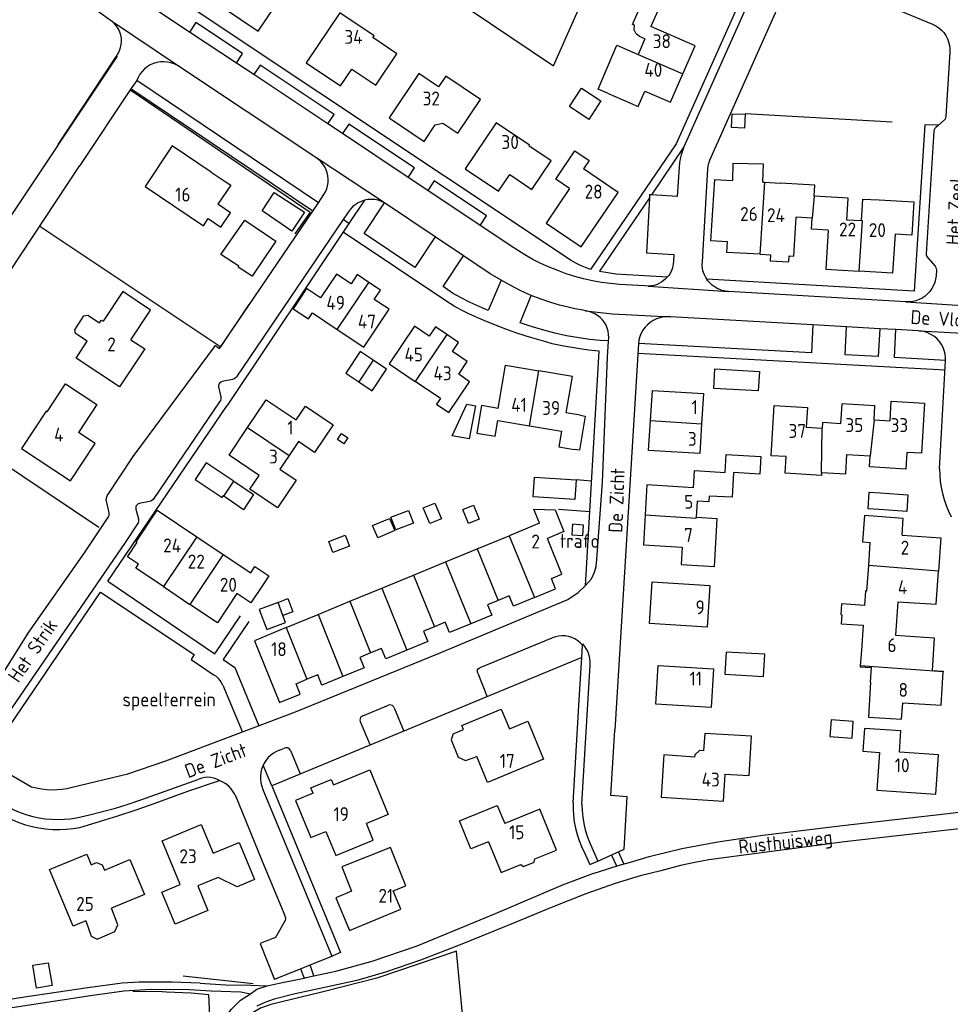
# Model space of a CAD drawing. Header units: metres. Extents: x 226218 to 240385, y 439369 to 449677.
# Tile 29 of 256: x 228004 to 228172, y 440047 to 440224. Entities that reach past the tile are written whole.
import ezdxf

# ---------------------------------------------------------------- set-up
doc = ezdxf.new("R2010")
doc.units = ezdxf.units.M
doc.header["$MEASUREMENT"] = 0
for name, color, linetype in [('BIJGEBOUW', 4, 'Continuous'), ('DAKRAND', 4, 'Continuous'), ('DAKRAND-BYG', 4, 'Continuous'), ('FUNKTIEAAND', 253, 'Continuous'), ('HEG', 253, 'Continuous'), ('HEK', 253, 'Continuous'), ('HOOFDGEBOUW', 4, 'Continuous'), ('HUISNUMMER', 253, 'Continuous'), ('KANTVERH', 253, 'Continuous'), ('KNTGESLVERH', 253, 'Continuous'), ('RASTER', 253, 'Continuous'), ('STRAATNAAM', 253, 'Continuous'), ('TUSSENMUUR', 253, 'Continuous')]:
    doc.layers.add(name, color=color, linetype=linetype)
doc.styles.get("Standard").update_dxf_attribs({"font": 'iso.shx'})

msp = doc.modelspace()

# ---------------------------------------------------------------- linework, layer by layer
at = {"layer": 'BIJGEBOUW'}
for points in [[(228067.97, 440163.22), (228065.66, 440164.76), (228063.05, 440160.87), (228065.37, 440159.32)], [(228065.37, 440159.32), (228067.79, 440157.7), (228070.39, 440161.59), (228067.97, 440163.22)], [(228129.24, 440158.13), (228129.44, 440161.63), (228137.43, 440161.15), (228137.22, 440157.66), (228129.24, 440158.13)], [(228042.81, 440141.49), (228037.96, 440144.74), (228035.96, 440141.74), (228040.81, 440138.5), (228041, 440138.79)], [(228096.75, 440138.65), (228096.99, 440142.18), (228104.47, 440141.68), (228104.23, 440138.15), (228096.75, 440138.65)], [(228159, 440136.34), (228157, 440136.46), (228157.19, 440139.46), (228159.18, 440139.33)], [(228105.82, 440133.56), (228103.82, 440133.69), (228103.7, 440131.79), (228105.7, 440131.67), (228105.82, 440133.56)], [(228131.21, 440106.73), (228138.2, 440106.33), (228138.43, 440110.32), (228131.44, 440110.72), (228131.21, 440106.73)], [(228154.31, 440098.25), (228150.32, 440098.51), (228150.12, 440095.51), (228154.11, 440095.25), (228154.31, 440098.25)]]:
    msp.add_lwpolyline(points, dxfattribs=at)
at = {"layer": 'DAKRAND'}
for p, q in [((228038.86, 440197), (228041.16, 440195.46)), ((228157.1, 440126.3), (228157.39, 440130.42)), ((228156.77, 440121.69), (228157.1, 440126.3)), ((228155.78, 440111.01), (228155.59, 440108.24)), ((228157.42, 440105.29), (228157.59, 440107.93))]:
    msp.add_line(p, q, dxfattribs=at)
for points in [[(228110.14, 440211.24), (228108.43, 440211.95), (228111.78, 440219.85), (228115.63, 440218.17)], [(228138.06, 440195.21), (228138.15, 440198.44), (228132.67, 440198.59), (228132.59, 440195.53)], [(228038.31, 440188.66), (228040.58, 440187.14), (228042.31, 440189.71), (228040.04, 440191.24)], [(228155.79, 440188.24), (228156.02, 440192.18), (228158.96, 440192.01)], [(228105.18, 440153.29), (228106.1, 440153.13), (228105.06, 440146.99), (228104.14, 440147.15)], [(228097.89, 440133.89), (228096.88, 440136.43), (228100.73, 440136.3), (228102.28, 440132.4), (228099.3, 440131.13)], [(228129.56, 440129.29), (228129.87, 440134.67), (228126.09, 440134.89)], [(228025.79, 440126.54), (228023.76, 440127.83), (228025.5, 440130.46)], [(228045.95, 440124.96), (228046.71, 440126.13), (228049.23, 440124.41), (228048.18, 440122.88)], [(228152.26, 440117.44), (228152.17, 440115.78), (228156.09, 440115.58)], [(228155.59, 440108.24), (228155.58, 440108.07), (228157.59, 440107.93)], [(228082.38, 440096.04), (228082.01, 440094.93), (228083.27, 440091.8), (228084.58, 440091.19), (228086.34, 440091.8)], [(228063.48, 440087.91), (228067.39, 440089.52), (228070.69, 440081.51), (228066.77, 440079.9)], [(228057.18, 440085.33), (228056.78, 440086.28), (228060.42, 440087.83), (228060.85, 440086.84)], [(228039.17, 440074.54), (228043.84, 440076.5), (228046.63, 440069.84), (228043.48, 440068.52), (228040.12, 440070.19)], [(228071.57, 440067.79), (228073.82, 440068.68), (228071.07, 440075.57), (228062.31, 440072.07), (228064.06, 440067.7)], [(228016.27, 440062.38), (228017.26, 440059.62), (228018.3, 440059.09), (228021.53, 440060.45), (228022.03, 440061.69), (228020.92, 440064.66)]]:
    msp.add_lwpolyline(points, dxfattribs=at)
at = {"layer": 'DAKRAND-BYG'}
for p, q in [((228053.35, 440186.38), (228048.36, 440189.8)), ((228048.65, 440181.94), (228046.23, 440178.32)), ((228042.81, 440141.49), (228042.91, 440141.42)), ((228041.1, 440138.72), (228041, 440138.79))]:
    msp.add_line(p, q, dxfattribs=at)
for points in [[(228105.46, 440212.11), (228108.94, 440209.81), (228106.74, 440206.49), (228103.26, 440208.79), (228105.46, 440212.11)], [(228132.43, 440205.02), (228132.53, 440207.49), (228134.87, 440207.41), (228134.78, 440204.93), (228132.43, 440205.02)], [(228048.36, 440189.8), (228048.01, 440190.04), (228050.14, 440193.38), (228055.62, 440189.84), (228053.35, 440186.38)], [(228046.23, 440178.32), (228043.71, 440179.91), (228043.79, 440180.08), (228040.58, 440182.18), (228044.86, 440188.37), (228050.46, 440184.63), (228048.65, 440181.94)], [(228082.16, 440149.6), (228084.82, 440155.3), (228086.37, 440154.99), (228085.21, 440149.07), (228082.16, 440149.6)], [(228061.53, 440148.91), (228062.29, 440150.03), (228063.43, 440149.25), (228062.67, 440148.13), (228061.53, 440148.91)], [(228042.91, 440141.42), (228046.47, 440139.02), (228044.65, 440136.32), (228041.1, 440138.72)], [(228159.18, 440139.33), (228164.14, 440139), (228163.94, 440136.01), (228159, 440136.34)], [(228079.09, 440137.51), (228080.26, 440134.7), (228078.15, 440133.83), (228076.98, 440136.64), (228079.09, 440137.51)], [(228071.17, 440134.95), (228074.34, 440136.17), (228075.2, 440133.92), (228072.04, 440132.71), (228071.17, 440134.95)], [(228086.03, 440137.13), (228087.05, 440134.61), (228085.13, 440133.83), (228084.11, 440136.35), (228086.03, 440137.13)], [(228067.87, 440133.46), (228070.93, 440134.76), (228071.86, 440132.58), (228068.8, 440131.28), (228067.87, 440133.46)], [(228059.98, 440130.58), (228062.95, 440131.73), (228063.71, 440129.78), (228060.73, 440128.63), (228059.98, 440130.58)], [(228050.86, 440119.65), (228052.65, 440120.32), (228053.54, 440117.95), (228051.73, 440117.27)], [(228050.86, 440119.65), (228047.47, 440118.37), (228048.82, 440114.79), (228052.19, 440116.06), (228051.73, 440117.27)], [(228007.41, 440050.29), (228006.74, 440054.39), (228009.54, 440054.84), (228010.21, 440050.75), (228007.41, 440050.29)]]:
    msp.add_lwpolyline(points, dxfattribs=at)
at = {"layer": 'HEG'}
msp.add_line((228046.4, 440051.07), (228033.81, 440052.42), dxfattribs=at)
msp.add_lwpolyline([(228024.39, 440211.74), (228056.66, 440189.82), (228053.86, 440185.94)], dxfattribs=at)
at = {"layer": 'HEK'}
msp.add_line((228161.35, 440206.01), (228134.9, 440207.5), dxfattribs=at)
msp.add_lwpolyline([(228051.07, 440249.33), (228100.42, 440216.1), (228115.53, 440250.26), (228138.43, 440240.01), (228146.37, 440258.41)], dxfattribs=at)
at = {"layer": 'HOOFDGEBOUW'}
for p, q in [((228116.84, 440220.98), (228115.63, 440218.17)), ((228138.06, 440195.21), (228138.41, 440195.19)), ((228138.41, 440195.19), (228141.16, 440195.03)), ((228146.93, 440188.72), (228144.04, 440188.89)), ((228155.79, 440188.24), (228153.18, 440188.39)), ((228057.05, 440171.7), (228061.52, 440168.71)), ((228080.06, 440156.34), (228075.54, 440159.36)), ((228105.18, 440153.29), (228102.71, 440153.71)), ((228090.37, 440152.37), (228096.11, 440151.4)), ((228096.11, 440151.4), (228101.84, 440150.43)), ((228054.52, 440148.56), (228052.85, 440146.07)), ((228052.85, 440146.07), (228051.18, 440143.58)), ((228126.26, 440137.84), (228126.09, 440134.89)), ((228097.89, 440133.89), (228092.41, 440131.64)), ((228036.24, 440131.46), (228041.01, 440128.27)), ((228086.68, 440129.28), (228092.41, 440131.64)), ((228080.96, 440126.92), (228086.68, 440129.28)), ((228041.01, 440128.27), (228045.95, 440124.96)), ((228075.23, 440124.56), (228080.96, 440126.92)), ((228069.51, 440122.2), (228075.23, 440124.56)), ((228030.24, 440122.49), (228035.02, 440119.29)), ((228063.78, 440119.84), (228069.51, 440122.2)), ((228058.05, 440117.48), (228063.78, 440119.84)), ((228162.34, 440119.77), (228161.95, 440113.75)), ((228052.33, 440115.12), (228058.05, 440117.48)), ((228156.09, 440115.58), (228155.78, 440111.01)), ((228060.85, 440086.84), (228063.48, 440087.91)), ((228040.12, 440070.19), (228036.42, 440068.66))]:
    msp.add_line(p, q, dxfattribs=at)
for points in [[(228050.44, 440232.93), (228046.88, 440235.29), (228041.07, 440226.54), (228047.31, 440222.39), (228051.54, 440228.74)], [(228116.84, 440220.98), (228115.89, 440221.39), (228115.29, 440221.89), (228114.94, 440222.61), (228114.97, 440223.42), (228114.59, 440223.58), (228116.4, 440227.72), (228119.33, 440226.43), (228117.92, 440223.23)], [(228067.89, 440221.2), (228068.13, 440221.55), (228061.97, 440225.64), (228055.94, 440216.68), (228062.11, 440212.56), (228064.12, 440215.55)], [(228123.66, 440214.66), (228125.89, 440219.74), (228117.92, 440223.23)], [(228064.12, 440215.55), (228068.44, 440212.64), (228072.22, 440218.31), (228067.89, 440221.2)], [(228087.25, 440210.09), (228081.02, 440214.26), (228079.74, 440212.35), (228076.16, 440214.75), (228070.82, 440206.77), (228077.14, 440202.55), (228079.15, 440205.53), (228080.52, 440205.81), (228083.2, 440204.02), (228087.25, 440210.09)], [(228116.84, 440211.59), (228121.43, 440209.58), (228123.66, 440214.66)], [(228110.14, 440211.24), (228115.63, 440208.84), (228116.84, 440211.59)], [(228099.96, 440199.04), (228095.97, 440201.72), (228096.08, 440201.89), (228090.09, 440205.89), (228084.54, 440197.58), (228090.52, 440193.58), (228092.53, 440196.57), (228096.51, 440193.89), (228099.96, 440199.04)], [(228038.86, 440197), (228031.83, 440201.72), (228026.93, 440194.41), (228037.44, 440187.36), (228038.31, 440188.66)], [(228103.29, 440194.08), (228100.81, 440195.76), (228104.24, 440200.82), (228106.81, 440199.08), (228105.81, 440197.59)], [(228103.29, 440194.08), (228099.08, 440187.85), (228105.38, 440183.59), (228112.02, 440193.38), (228105.81, 440197.59)], [(228041.16, 440195.46), (228042.34, 440194.67), (228040.04, 440191.24)], [(228137.59, 440182.24), (228131.57, 440182.57), (228131.69, 440184.46), (228128.72, 440184.65), (228129.4, 440195.71), (228132.59, 440195.53)], [(228147.28, 440192.68), (228147.39, 440194.68), (228141.16, 440195.03)], [(228153.18, 440188.39), (228153.41, 440192.33), (228147.28, 440192.68)], [(228158.96, 440192.01), (228165.21, 440191.66), (228164.83, 440185.67), (228161.84, 440185.85)], [(228137.59, 440182.24), (228139.46, 440182.13), (228139.4, 440181.07), (228142.76, 440180.88), (228142.82, 440181.95), (228143.62, 440181.91), (228144.04, 440188.89)], [(228149.79, 440186.55), (228146.81, 440186.73), (228146.93, 440188.72)], [(228149.79, 440186.55), (228149.38, 440179.56), (228155.39, 440179.22)], [(228161.84, 440185.85), (228161.41, 440178.87), (228155.39, 440179.22)], [(228067.2, 440177.19), (228065.12, 440178.58), (228064.02, 440176.91), (228061.35, 440178.69), (228058.5, 440174.42)], [(228061.52, 440168.71), (228066.28, 440165.54), (228070.83, 440172.36), (228068.17, 440174.13), (228069.28, 440175.8), (228067.2, 440177.19)], [(228024.39, 440166.88), (228027.93, 440172.22), (228022.93, 440175.53), (228019.4, 440170.2)], [(228058.5, 440174.42), (228056, 440176.08), (228053.59, 440172.46), (228056.34, 440170.63), (228057.05, 440171.7)], [(228024.39, 440166.88), (228026.9, 440165.22), (228022.36, 440158.39), (228014.53, 440163.59), (228016.5, 440166.6), (228014.41, 440167.97), (228014.28, 440168.66), (228015.95, 440171.17), (228016.65, 440171.3), (228018.73, 440169.92), (228019.06, 440170.42), (228019.4, 440170.2)], [(228081.24, 440167.8), (228079.16, 440169.2), (228078.05, 440167.54), (228075.39, 440169.32), (228070.83, 440162.52), (228075.54, 440159.36)], [(228083.35, 440160.67), (228084.87, 440162.96), (228082.21, 440164.75), (228083.31, 440166.4), (228081.24, 440167.8)], [(228090.44, 440154.54), (228091.75, 440162.31), (228097.77, 440161.28)], [(228080.06, 440156.34), (228079.34, 440155.28), (228081.58, 440153.77), (228085.31, 440159.33), (228083.35, 440160.67)], [(228102.71, 440153.71), (228103.82, 440160.25), (228097.77, 440161.28)], [(228009.33, 440153.93), (228012.65, 440158.95), (228018.27, 440155.23), (228014.95, 440150.21)], [(228117.86, 440152.35), (228118.19, 440157.76), (228127.37, 440157.22), (228127.05, 440151.75)], [(228045.38, 440151.09), (228048.71, 440156.07), (228054.11, 440152.45)], [(228158.07, 440152.48), (228158.22, 440154.97), (228152.24, 440155.33), (228152.03, 440151.78), (228148.78, 440151.97), (228148.72, 440150.96)], [(228158.07, 440152.48), (228160.94, 440152.31), (228161.16, 440155.81), (228167.13, 440155.47), (228166.6, 440146.46), (228163.96, 440146.61), (228163.78, 440143.62), (228157.24, 440144.01), (228157.36, 440145.99)], [(228009.33, 440153.93), (228009.15, 440154.05), (228004.72, 440147.34), (228013.51, 440141.52), (228017.95, 440148.22), (228014.95, 440150.21)], [(228054.11, 440152.45), (228055.79, 440154.93), (228060.77, 440151.59), (228057.43, 440146.61), (228054.52, 440148.56)], [(228090.44, 440154.54), (228087.48, 440155.04), (228086.64, 440150.1), (228089.9, 440149.55), (228090.37, 440152.37)], [(228148.62, 440142.99), (228148.59, 440142.49), (228142.05, 440142.88), (228142.23, 440145.87), (228139.58, 440146.03), (228140.12, 440155.04), (228146.09, 440154.68), (228145.88, 440151.13), (228148.72, 440150.96)], [(228127.05, 440151.75), (228126.73, 440146.41), (228117.52, 440146.96), (228117.86, 440152.35)], [(228047.45, 440142.47), (228042.04, 440146.1), (228045.38, 440151.09)], [(228101.84, 440150.43), (228101.37, 440147.62), (228104.14, 440147.15)], [(228125.59, 440140.27), (228125.77, 440143.36), (228131.28, 440143.03), (228131.47, 440146.27), (228137.67, 440145.9), (228137.49, 440142.71), (228132.78, 440142.98), (228132.53, 440138.54), (228128.41, 440138.77), (228128.36, 440137.72), (228126.26, 440137.84)], [(228148.62, 440142.99), (228152.98, 440142.74), (228153.18, 440146.23), (228157.36, 440145.99)], [(228051.18, 440143.58), (228054.09, 440141.63), (228050.76, 440136.65), (228045.79, 440139.98), (228047.45, 440142.47)], [(228125.59, 440140.27), (228117.2, 440140.77), (228116.88, 440135.37)], [(228025.5, 440130.46), (228025.35, 440130.56), (228029.13, 440136.21), (228036.24, 440131.46)], [(228116.88, 440135.37), (228116.57, 440129.97), (228123.56, 440129.56)], [(228163.1, 440131.75), (228163.31, 440134.76), (228156.32, 440135.25), (228156, 440130.51), (228157.39, 440130.42)], [(228096.99, 440120.53), (228100.77, 440122.09), (228100.02, 440123.92), (228101.92, 440124.72), (228099.3, 440131.13)], [(228163.1, 440131.75), (228170.07, 440131.28), (228169.66, 440125.29)], [(228123.56, 440129.56), (228123.38, 440126.48), (228129.37, 440126.11), (228129.56, 440129.29)], [(228030.24, 440122.49), (228025.29, 440125.79), (228025.79, 440126.54)], [(228162.34, 440119.77), (228169.24, 440119.32), (228169.66, 440125.29)], [(228117.7, 440115.83), (228118.15, 440123.33), (228128.5, 440122.71), (228128.05, 440115.22), (228117.7, 440115.83)], [(228048.18, 440122.88), (228045.96, 440119.56), (228043.46, 440121.23)], [(228156.77, 440121.69), (228156.52, 440121.7), (228156.35, 440119.09), (228152.23, 440119.36), (228152.11, 440117.45), (228152.26, 440117.44)], [(228043.46, 440121.23), (228039.96, 440116), (228035.02, 440119.29)], [(228090.48, 440120.01), (228088.53, 440119.21), (228089.3, 440117.36), (228085.54, 440115.81)], [(228096.99, 440120.53), (228093.19, 440118.97), (228092.42, 440120.82), (228090.48, 440120.01)], [(228052.33, 440115.12), (228046.6, 440112.76), (228051.15, 440101.64), (228054.85, 440103.17), (228054.09, 440105.02), (228056.04, 440105.82)], [(228079, 440115.28), (228077.05, 440114.48), (228077.81, 440112.63), (228074.02, 440111.07)], [(228085.54, 440115.81), (228081.71, 440114.24), (228080.95, 440116.09), (228079, 440115.28)], [(228161.95, 440113.75), (228168.9, 440113.3), (228168.52, 440107.42), (228170.52, 440107.29), (228170.51, 440107.14)], [(228074.02, 440111.07), (228070.23, 440109.5), (228069.47, 440111.35), (228067.52, 440110.55)], [(228067.52, 440110.55), (228065.57, 440109.75), (228066.33, 440107.9), (228062.54, 440106.34)], [(228118.82, 440101.34), (228119.24, 440108.32), (228129.16, 440107.72), (228128.74, 440100.74), (228118.82, 440101.34)], [(228062.54, 440106.34), (228058.75, 440104.77), (228057.99, 440106.62), (228056.04, 440105.82)], [(228163.22, 440101.61), (228170.13, 440101.16), (228170.51, 440107.14)], [(228157.42, 440105.29), (228157.09, 440099.01), (228163.02, 440098.63), (228163.22, 440101.61)], [(228082.38, 440096.04), (228084.2, 440096.79), (228083.91, 440097.52), (228091.02, 440100.45), (228092.48, 440096.9), (228095.8, 440098.27), (228098.61, 440091.43), (228088.52, 440087.28), (228086.61, 440091.91), (228086.34, 440091.8)], [(228169.64, 440092.26), (228162.65, 440092.74), (228162.91, 440096.53), (228156.33, 440096.97), (228156.05, 440092.89), (228159.04, 440092.68), (228158.58, 440085.91), (228169.15, 440085.19), (228169.64, 440092.26)], [(228119.78, 440084.6), (228131, 440083.88), (228131.31, 440088.79), (228135.61, 440088.51), (228136.04, 440095.59), (228127.64, 440096.1), (228127.41, 440092.95), (228126.67, 440093), (228125.81, 440092.25), (228125.78, 440091.8), (228120.24, 440092.21), (228119.78, 440084.6)], [(228057.18, 440085.33), (228054.03, 440084.04), (228056.76, 440077.38), (228059.46, 440078.48), (228061.24, 440074.14), (228067.99, 440076.91), (228066.77, 440079.9)], [(228088.74, 440076.61), (228085.55, 440075.31), (228083.49, 440080.35), (228090.3, 440083.14), (228091.64, 440079.86)], [(228088.74, 440076.61), (228091.01, 440071.06), (228094.52, 440072.49), (228095.02, 440072.17), (228096.91, 440072.94), (228097.05, 440073.52), (228100.96, 440075.12), (228097.96, 440082.44), (228091.64, 440079.86)], [(228033.28, 440068.9), (228029.99, 440076.8), (228037.02, 440079.72), (228039.17, 440074.54)], [(228016.27, 440062.38), (228014.02, 440061.45), (228009.78, 440071.62), (228016.45, 440074.37), (228017.23, 440072.47), (228018.18, 440072.87), (228019.22, 440072.44), (228019.62, 440071.48), (228024.21, 440073.39), (228026.82, 440067.11), (228020.92, 440064.66)], [(228036.42, 440068.66), (228038.26, 440064.23), (228032.33, 440061.77), (228029.95, 440067.52), (228033.28, 440068.9)], [(228064.06, 440067.7), (228061.24, 440066.54), (228063.69, 440060.63), (228072.94, 440064.46), (228071.57, 440067.79)]]:
    msp.add_lwpolyline(points, dxfattribs=at)
at = {"layer": 'KANTVERH'}
for p, q in [((228149.42, 440231.56), (228168.59, 440223.63)), ((228021.11, 440224.05), (228014.42, 440228.86)), ((228128.53, 440199.14), (228141.55, 440228.43)), ((228103.59, 440181.1), (228035.43, 440226.48)), ((228032.75, 440216.21), (228021.11, 440224.05)), ((228021.91, 440217.88), (228000, 440185.01)), ((228011.33, 440201.97), (228021.82, 440217.89)), ((228171.67, 440218.53), (228170.99, 440207.06)), ((228057.65, 440199.65), (228032.75, 440216.21)), ((228057.1, 440190), (228024.41, 440211.97)), ((228058.12, 440191.52), (228025.44, 440213.47)), ((228168.81, 440204.36), (228167.45, 440182.34)), ((228123.87, 440201.55), (228118.04, 440192.92)), ((228070.03, 440191.49), (228057.65, 440199.65)), ((228000, 440175.23), (228015.23, 440198.21)), ((228127.18, 440180.9), (228128.17, 440197.59)), ((228117.7, 440192.42), (228108.67, 440179.19)), ((228081.2, 440173.74), (228062.6, 440186.24)), ((228167.73, 440181.61), (228169.03, 440180.11)), ((228111.64, 440178.74), (228120.92, 440178.16)), ((228169.28, 440179.38), (228169.22, 440178.36)), ((228090.97, 440177.57), (228088.67, 440172.13)), ((228092.61, 440176.66), (228090.97, 440177.57)), ((228094.28, 440175.79), (228092.61, 440176.66)), ((228116.86, 440176.54), (228112.29, 440176.8)), ((228117.42, 440176.51), (228131.87, 440175.54)), ((228095.33, 440175.29), (228094.28, 440175.79)), ((228094.39, 440169.94), (228096.4, 440174.85)), ((228096.4, 440174.85), (228095.33, 440175.29)), ((228098, 440174.25), (228096.4, 440174.85)), ((228163.79, 440173.7), (228131.87, 440175.54)), ((228099.73, 440173.66), (228098, 440174.25)), ((228101.48, 440173.12), (228099.73, 440173.66)), ((228102.78, 440172.77), (228101.48, 440173.12)), ((228163.79, 440173.7), (228179.64, 440172.63)), ((228085.18, 440171.53), (228083.86, 440172.18)), ((228087.36, 440170.56), (228085.18, 440171.53)), ((228104.25, 440172.44), (228102.78, 440172.77)), ((228105.74, 440172.17), (228104.25, 440172.44)), ((228106.19, 440172.06), (228105.74, 440172.17)), ((228088.77, 440169.97), (228087.36, 440170.56)), ((228091.36, 440168.95), (228088.77, 440169.97)), ((228095.68, 440169.48), (228094.39, 440169.94)), ((228096.99, 440169.06), (228095.68, 440169.48)), ((228092.32, 440168.59), (228091.36, 440168.95)), ((228093.62, 440168.13), (228092.32, 440168.59)), ((228095.46, 440167.52), (228093.62, 440168.13)), ((228099.32, 440168.39), (228096.99, 440169.06)), ((228100.63, 440168.06), (228099.32, 440168.39)), ((228102.77, 440167.6), (228100.63, 440168.06)), ((228105.04, 440167.2), (228102.77, 440167.6)), ((228096.49, 440167.2), (228095.46, 440167.52)), ((228099.03, 440166.47), (228096.49, 440167.2)), ((228100.19, 440166.17), (228099.03, 440166.47)), ((228102.26, 440165.74), (228100.19, 440166.17)), ((228106.9, 440166.94), (228105.04, 440167.2)), ((228108.77, 440166.75), (228106.9, 440166.94)), ((228110.28, 440166.67), (228108.77, 440166.75)), ((228110.1, 440163.73), (228110.28, 440166.67)), ((228115.68, 440166.18), (228111.44, 440096.7)), ((228104.76, 440165.3), (228102.26, 440165.74)), ((228106.7, 440165.03), (228104.76, 440165.3)), ((228106.15, 440122.63), (228108.64, 440164.82)), ((228108.64, 440164.82), (228106.7, 440165.03)), ((228170.84, 440161.43), (228115.59, 440164.38)), ((228109.24, 440141.24), (228110.1, 440163.73)), ((228169.86, 440143.69), (228170.93, 440163.07)), ((228042.66, 440159.71), (228040.8, 440159.35)), ((228040.18, 440158.41), (228040.55, 440156.61)), ((228040.34, 440155.69), (228028.52, 440138.31)), ((228020.1, 440138.82), (228024.82, 440145.9)), ((228107.26, 440141.42), (228104.47, 440141.68)), ((228108.21, 440127.34), (228109.24, 440141.25)), ((228019.95, 440138.12), (228020.1, 440138.82)), ((228020.48, 440135.73), (228019.95, 440138.12)), ((228027.74, 440137.8), (228025.89, 440137.41)), ((228025.31, 440136.4), (228025.75, 440134.69)), ((228101.33, 440136.42), (228106.94, 440135.97)), ((228019.31, 440133.4), (228020.27, 440134.86)), ((227996.38, 440098.97), (228006.02, 440114.29)), ((228087.2, 440107.92), (228100.17, 440113.28)), ((228105.51, 440109.73), (228083.63, 440100.69)), ((228105.51, 440083.37), (228106.99, 440108.35)), ((228086.77, 440106.93), (228088.46, 440102.68)), ((228040.92, 440104.77), (228044.44, 440096.33)), ((228083.63, 440100.69), (228062.05, 440091.77)), ((228066.1, 440099.27), (228070.74, 440101.17)), ((228071.76, 440100.7), (228073.5, 440096.51)), ((228065.66, 440098.23), (228067.41, 440093.97)), ((228051.15, 440093.09), (228052.04, 440093.45)), ((228062.05, 440091.77), (228049.72, 440086.68)), ((228053.1, 440093.04), (228054.85, 440088.83)), ((228049.72, 440086.68), (228048.19, 440090.38)), ((228002.48, 440088.84), (228006.54, 440086.51)), ((228013.84, 440086.42), (228023.85, 440088.84)), ((228026.19, 440084.17), (228036.63, 440087.84)), ((228049.72, 440086.68), (228062.11, 440056.7)), ((228048.14, 440086.03), (228060.53, 440056.06)), ((228111.77, 440072.24), (228110.85, 440074.26)), ((228113.08, 440072.62), (228112.07, 440074.82)), ((228106.95, 440072.53), (228108.39, 440073.13)), ((228056.64, 440054.47), (228060.69, 440056.12)), ((228062.11, 440056.7), (228060.69, 440056.12)), ((228054.92, 440053.78), (228056.64, 440054.47)), ((228057.31, 440052.48), (228056.64, 440054.47)), ((228050.22, 440051.87), (228054.92, 440053.78)), ((228054.92, 440053.78), (228055.53, 440052.09))]:
    msp.add_line(p, q, dxfattribs=at)
for points in [[(228176.23, 440212.84), (228176.99, 440225.51), (228141.18, 440240.51), (228140.79, 440239.56), (228123.87, 440201.55)], [(228140.79, 440239.56), (228139.42, 440240.13), (228122.46, 440202.09), (228107.05, 440179.53)], [(228095.27, 440182.13), (228092.61, 440183.84), (228090.75, 440185.1), (228087.22, 440187.43), (228077.79, 440193.71), (228074.27, 440196.06), (228062.44, 440203.94), (228059.84, 440205.68), (228046.52, 440214.54), (228043.39, 440216.61), (228034.95, 440222.21), (228029.25, 440225.94), (228016.86, 440234.7)], [(228021.82, 440217.89), (228022.13, 440218.36), (228022.37, 440218.88), (228022.55, 440219.41), (228022.67, 440219.97), (228022.71, 440220.54), (228022.68, 440221.11), (228022.58, 440221.67), (228022.41, 440222.21), (228022.17, 440222.73), (228021.87, 440223.21), (228021.52, 440223.65), (228021.11, 440224.05)], [(228043.39, 440216.61), (228044.48, 440218.32), (228036.07, 440223.91), (228034.95, 440222.21)], [(228168.59, 440223.63), (228169.16, 440223.34), (228169.69, 440222.99), (228170.17, 440222.57), (228170.6, 440222.1), (228170.96, 440221.58), (228171.26, 440221.01), (228171.48, 440220.42), (228171.62, 440219.8), (228171.69, 440219.16), (228171.67, 440218.53)], [(228032.75, 440216.21), (228032.17, 440216.48), (228031.58, 440216.69), (228030.95, 440216.81), (228030.32, 440216.86), (228029.69, 440216.83), (228029.07, 440216.72), (228028.46, 440216.54), (228027.88, 440216.28), (228027.34, 440215.95), (228026.84, 440215.56), (228026.4, 440215.1), (228026.01, 440214.6), (228025.69, 440214.06), (228025.44, 440213.47)], [(228059.84, 440205.68), (228060.98, 440207.38), (228047.63, 440216.22), (228046.52, 440214.54)], [(228025.44, 440213.47), (228024.41, 440211.97), (228015.23, 440198.21)], [(228170.99, 440207.06), (228170.94, 440206.79), (228170.83, 440206.55), (228170.66, 440206.35)], [(228074.27, 440196.06), (228075.4, 440197.79), (228063.6, 440205.63), (228062.44, 440203.94)], [(228169.63, 440205.45), (228167.18, 440205.54), (228165.3, 440175.6), (228127.98, 440177.78)], [(228169.15, 440205.04), (228168.97, 440204.85), (228168.86, 440204.62), (228168.81, 440204.36)], [(228170.66, 440206.35), (228169.63, 440205.45), (228169.15, 440205.04)], [(228123.87, 440201.55), (228123.58, 440200.85), (228123.35, 440200.14), (228123.17, 440199.41), (228123.04, 440198.67), (228122.98, 440197.92)], [(228059.09, 440192.97), (228059.39, 440193.47), (228059.61, 440194.01), (228059.78, 440194.58), (228059.87, 440195.16), (228059.89, 440195.74), (228059.84, 440196.33), (228059.71, 440196.9), (228059.52, 440197.45), (228059.26, 440197.98), (228058.94, 440198.47), (228058.56, 440198.91), (228058.13, 440199.31), (228057.65, 440199.65)], [(228122.98, 440197.92), (228122.66, 440192.63), (228118.04, 440192.92), (228117.69, 440192.94), (228117.7, 440192.42), (228117.11, 440182.51), (228122.05, 440182.23), (228121.98, 440180.92)], [(228128.17, 440197.59), (228128.24, 440198.12), (228128.36, 440198.64), (228128.53, 440199.14)], [(228087.22, 440187.43), (228088.34, 440189.14), (228078.93, 440195.42), (228077.79, 440193.71)], [(228024.82, 440145.9), (228039.6, 440165.82), (228040.35, 440165.33), (228057.1, 440190), (228058.12, 440191.52), (228059.09, 440192.97)], [(228066.43, 440191.96), (228063.62, 440187.78), (228062.59, 440188.48)], [(228070.03, 440191.49), (228069.46, 440191.76), (228068.87, 440191.95), (228068.26, 440192.07), (228067.64, 440192.11), (228067.02, 440192.07), (228066.41, 440191.95), (228065.82, 440191.76), (228065.26, 440191.49), (228064.73, 440191.16), (228064.26, 440190.76), (228063.83, 440190.3), (228063.47, 440189.8)], [(228079.11, 440185.36), (228075.44, 440179.87), (228066.37, 440185.97), (228070.03, 440191.49)], [(228090.97, 440177.57), (228089.04, 440178.75), (228084.23, 440181.94), (228079.11, 440185.36), (228070.03, 440191.49)], [(228063.47, 440189.8), (228062.59, 440188.48), (228043.41, 440160.23)], [(228082.26, 440175.27), (228080.54, 440176.45), (228084.23, 440181.94)], [(228112.29, 440176.8), (228110.66, 440176.96), (228109.04, 440177.18), (228107.43, 440177.47), (228105.83, 440177.83), (228104.26, 440178.26), (228102.69, 440178.74), (228101.16, 440179.3), (228099.64, 440179.91), (228098.15, 440180.59), (228096.7, 440181.33), (228095.27, 440182.13)], [(228167.45, 440182.34), (228167.45, 440182.14), (228167.5, 440181.94), (228167.6, 440181.76), (228167.73, 440181.61)], [(228107.05, 440179.53), (228106.14, 440179.84), (228105.27, 440180.2), (228104.41, 440180.62), (228103.59, 440181.1)], [(228121.89, 440180.17), (228121.8, 440179.81), (228121.68, 440179.45)], [(228121.98, 440180.92), (228121.95, 440180.54), (228121.89, 440180.17)], [(228127.17, 440180.1), (228127.15, 440180.5), (228127.18, 440180.9)], [(228127.29, 440179.32), (228127.21, 440179.71), (228127.17, 440180.1)], [(228169.03, 440180.11), (228169.17, 440179.89), (228169.25, 440179.64), (228169.28, 440179.38)], [(228108.67, 440179.19), (228110.15, 440178.95), (228111.64, 440178.74)], [(228121.28, 440178.63), (228121.12, 440178.38), (228120.92, 440178.16)], [(228121.68, 440179.45), (228121.5, 440179.03), (228121.28, 440178.63)], [(228127.56, 440178.57), (228127.41, 440178.94), (228127.29, 440179.32)], [(228127.98, 440177.78), (228127.75, 440178.16), (228127.56, 440178.57)], [(228169.22, 440178.36), (228169.13, 440177.76), (228168.98, 440177.17), (228168.75, 440176.6), (228168.46, 440176.06), (228168.1, 440175.57), (228167.69, 440175.12), (228167.23, 440174.72), (228166.72, 440174.38), (228166.18, 440174.1), (228165.6, 440173.89), (228165.01, 440173.76), (228164.4, 440173.69), (228163.79, 440173.7)], [(228117.98, 440176.54), (228117.42, 440176.51), (228116.86, 440176.54)], [(228119.07, 440176.83), (228118.53, 440176.65), (228117.98, 440176.54)], [(228119.89, 440177.28), (228119.49, 440177.03), (228119.07, 440176.83)], [(228120.92, 440178.16), (228120.42, 440177.7), (228119.89, 440177.28)], [(228128.41, 440177.21), (228128.18, 440177.48), (228127.98, 440177.78)], [(228128.97, 440176.69), (228128.68, 440176.94), (228128.41, 440177.21)], [(228129.64, 440176.23), (228129.29, 440176.45), (228128.97, 440176.69)], [(228088.67, 440172.13), (228087.02, 440172.83), (228085.41, 440173.59), (228083.82, 440174.4), (228082.26, 440175.27)], [(228130.34, 440175.89), (228129.98, 440176.04), (228129.64, 440176.23)], [(228131.09, 440175.65), (228130.71, 440175.76), (228130.34, 440175.89)], [(228131.87, 440175.54), (228131.48, 440175.58), (228131.09, 440175.65)], [(228082.51, 440172.92), (228081.85, 440173.32), (228081.2, 440173.74)], [(228083.86, 440172.18), (228083.18, 440172.54), (228082.51, 440172.92)], [(228110.28, 440166.67), (228110.34, 440167.25), (228110.32, 440167.83), (228110.23, 440168.4), (228110.07, 440168.96), (228109.85, 440169.5), (228109.55, 440170), (228109.2, 440170.46), (228108.8, 440170.88), (228108.34, 440171.24), (228107.84, 440171.54), (228107.31, 440171.78), (228106.76, 440171.96), (228106.19, 440172.06)], [(228106.19, 440172.06), (228110.99, 440171.53), (228121.45, 440171.01)], [(228121.45, 440171.01), (228120.81, 440171.03), (228120.17, 440170.97), (228119.54, 440170.84), (228118.93, 440170.63), (228118.36, 440170.34), (228117.82, 440169.99), (228117.32, 440169.58), (228116.88, 440169.11), (228116.5, 440168.59), (228116.19, 440168.03), (228115.95, 440167.43), (228115.78, 440166.81), (228115.68, 440166.18)], [(228147.08, 440169.55), (228146.79, 440164.52), (228115.68, 440166.18)], [(228166.02, 440168.47), (228162, 440168.7), (228159.13, 440168.86), (228153.13, 440169.2), (228147.08, 440169.55), (228121.45, 440171.01)], [(228159.13, 440168.86), (228158.82, 440163.86), (228152.89, 440164.17), (228153.13, 440169.2)], [(228170.9, 440163.15), (228161.72, 440163.69), (228162, 440168.7)], [(228170.93, 440163.07), (228170.93, 440163.69), (228170.85, 440164.31), (228170.69, 440164.92), (228170.47, 440165.5), (228170.17, 440166.05), (228169.81, 440166.56), (228169.39, 440167.02), (228168.92, 440167.43), (228168.4, 440167.78), (228167.84, 440168.06), (228167.25, 440168.27), (228166.64, 440168.41), (228166.02, 440168.47)], [(228166.2, 440168.46), (228200.81, 440166.59), (228210.38, 440166.03), (228220.45, 440165.46), (228221.52, 440165.51)], [(228040.8, 440159.35), (228040.57, 440159.26), (228040.38, 440159.1), (228040.24, 440158.9), (228040.17, 440158.66), (228040.18, 440158.41)], [(228043.41, 440160.23), (228043.2, 440160), (228042.95, 440159.82), (228042.66, 440159.71)], [(228040.55, 440156.61), (228040.55, 440156.29), (228040.48, 440155.98), (228040.34, 440155.69)], [(228169.86, 440143.69), (228169.88, 440142.57), (228169.97, 440141.45), (228170.13, 440140.33), (228170.35, 440139.23), (228170.65, 440138.15), (228171.01, 440137.08), (228171.44, 440136.04), (228171.94, 440135.03)], [(228028.52, 440138.31), (228028.37, 440138.12), (228028.18, 440137.97), (228027.97, 440137.87), (228027.74, 440137.8)], [(228020.27, 440134.86), (228020.38, 440135.06), (228020.46, 440135.28), (228020.49, 440135.5), (228020.48, 440135.73)], [(228025.89, 440137.41), (228025.68, 440137.34), (228025.51, 440137.21), (228025.37, 440137.04), (228025.29, 440136.83), (228025.27, 440136.61), (228025.31, 440136.4)], [(228025.75, 440134.69), (228025.77, 440134.45), (228025.75, 440134.2), (228025.68, 440133.97), (228025.57, 440133.76)], [(228025.57, 440133.76), (228023.38, 440130.4), (228000.02, 440096.51)], [(228006.02, 440114.29), (228016.02, 440128.58), (228019.31, 440133.4)], [(228023.85, 440088.84), (228030.67, 440091.14), (228054, 440099.94), (228079.7, 440110.48), (228103, 440120.19), (228104.87, 440121.4), (228106.12, 440122.6), (228107.26, 440123.91), (228107.81, 440125.09), (228108.08, 440126.09), (228108.21, 440127.34)], [(228020.25, 440123.46), (228039.49, 440110.38), (228044.11, 440117.23)], [(228018.92, 440121.51), (228035.76, 440110.26), (228035.21, 440109.38), (228039.39, 440106.59)], [(228045.6, 440116.23), (228040.97, 440109.4), (228043.11, 440107.92), (228047.43, 440097.46)], [(228105.64, 440111.93), (228105.23, 440112.37), (228104.76, 440112.75), (228104.25, 440113.08), (228103.7, 440113.33), (228103.13, 440113.51), (228102.53, 440113.62), (228101.93, 440113.65), (228101.33, 440113.6), (228100.74, 440113.48), (228100.17, 440113.28)], [(228105.51, 440109.73), (228105.64, 440111.93), (228105.68, 440112.19)], [(228106.99, 440108.35), (228107, 440108.94), (228106.94, 440109.54), (228106.82, 440110.12), (228106.62, 440110.68), (228106.37, 440111.22), (228106.05, 440111.73), (228105.68, 440112.19)], [(228103.94, 440083.6), (228105.05, 440102.13), (228105.51, 440109.73)], [(228086.77, 440106.93), (228086.71, 440107.13), (228086.71, 440107.33), (228086.76, 440107.52), (228086.87, 440107.7), (228087.02, 440107.83), (228087.2, 440107.92)], [(228040.92, 440104.77), (228040.71, 440105.21), (228040.45, 440105.61), (228040.14, 440105.98), (228039.79, 440106.31), (228039.39, 440106.59)], [(228071.76, 440100.7), (228071.64, 440100.92), (228071.46, 440101.09), (228071.23, 440101.19), (228070.98, 440101.22), (228070.74, 440101.17)], [(228066.1, 440099.27), (228065.89, 440099.14), (228065.72, 440098.95), (228065.63, 440098.72), (228065.6, 440098.48), (228065.66, 440098.23)], [(228106.88, 440076.53), (228108.39, 440073.13), (228113.09, 440075.29), (228113.67, 440084.69), (228110.73, 440084.9), (228111.44, 440096.7)], [(228053.1, 440093.04), (228052.99, 440093.22), (228052.84, 440093.37), (228052.65, 440093.47), (228052.45, 440093.52), (228052.24, 440093.51), (228052.04, 440093.45)], [(228051.15, 440093.09), (228050.58, 440092.84), (228050.05, 440092.53), (228049.56, 440092.17), (228049.11, 440091.75), (228048.72, 440091.28), (228048.39, 440090.76), (228048.11, 440090.21), (228047.91, 440089.64), (228047.77, 440089.04), (228047.7, 440088.43), (228047.71, 440087.81), (228047.78, 440087.21), (228047.93, 440086.61), (228048.14, 440086.03)], [(228040.36, 440087.64), (228039.86, 440087.89), (228039.34, 440088.07), (228038.79, 440088.18), (228038.24, 440088.21), (228037.68, 440088.16), (228037.14, 440088.04), (228036.63, 440087.84)], [(228006.54, 440086.51), (228007.43, 440086.29), (228008.34, 440086.12), (228009.26, 440086.02), (228010.18, 440085.97), (228011.11, 440085.99), (228012.03, 440086.07), (228012.94, 440086.21), (228013.84, 440086.42)], [(228015.22, 440079.18), (228018.14, 440080.05), (228022.04, 440081.27), (228025.35, 440082.36), (228027.89, 440083.26), (228034.65, 440085.68), (228040.36, 440087.64)], [(228043.13, 440085.03), (228042.81, 440085.6), (228042.42, 440086.12), (228041.98, 440086.59), (228041.48, 440087.01), (228040.94, 440087.35), (228040.36, 440087.64)], [(228043.13, 440085.03), (228047.9, 440073.4), (228051.89, 440063.77), (228052.17, 440063.09), (228052.19, 440062.83), (228052.14, 440062.46), (228050.38, 440059.42), (228049.14, 440058.91), (228047.64, 440058.29), (228048.9, 440055.13), (228050.21, 440051.86)], [(228001.58, 440083.3), (228002.57, 440082.74), (228003.58, 440082.25), (228004.63, 440081.82), (228005.69, 440081.45), (228006.78, 440081.15), (228007.88, 440080.91), (228008.99, 440080.74), (228010.12, 440080.64), (228011.24, 440080.6), (228012.37, 440080.64), (228013.49, 440080.74), (228014.61, 440080.9)], [(228014.61, 440080.9), (228016.96, 440081.43), (228019.3, 440082.02), (228021.61, 440082.67), (228023.91, 440083.39), (228026.19, 440084.17)], [(228215.8, 440083.89), (228209.95, 440083.34), (228195.62, 440081.62), (228174.99, 440079.11), (228152.72, 440076.61), (228136.93, 440074.49), (228128.37, 440073.33), (228125.83, 440072.89), (228123.22, 440072.31), (228119.7, 440071.37), (228116.02, 440070.45), (228111.51, 440069.1), (228106.24, 440067.26), (228099.87, 440064.71), (228093.53, 440062.08), (228083.59, 440058.08), (228076.51, 440055.29), (228070.21, 440053.13), (228065.01, 440051.65), (228060.36, 440050.62), (228053.96, 440049.24), (228050.18, 440048.32), (228048.51, 440047.7), (228047.07, 440047.04)], [(228103.94, 440083.6), (228103.94, 440082.45), (228104.01, 440081.3), (228104.15, 440080.16), (228104.36, 440079.03), (228104.64, 440077.92), (228105, 440076.83), (228105.42, 440075.75)], [(228105.51, 440083.37), (228105.55, 440082.21), (228105.67, 440081.04), (228105.87, 440079.89), (228106.13, 440078.75), (228106.47, 440077.63), (228106.88, 440076.53)], [(228000.9, 440081.65), (228001.98, 440081.05), (228003.1, 440080.52), (228004.25, 440080.06), (228005.42, 440079.67), (228006.62, 440079.35), (228007.83, 440079.1), (228009.06, 440078.93), (228010.3, 440078.83), (228011.53, 440078.8), (228012.77, 440078.85), (228014, 440078.98), (228015.22, 440079.18)], [(228057.31, 440052.48), (228061.28, 440053.36), (228067.78, 440055.15), (228075.91, 440057.9), (228089.99, 440063.73), (228102.23, 440068.91), (228107.48, 440070.87), (228108.52, 440071.21), (228112.01, 440072.32), (228114.25, 440072.96), (228117.64, 440073.93), (228123.49, 440075.39), (228129.97, 440076.61), (228138.07, 440077.79), (228152.38, 440079.53), (228171.32, 440081.71), (228176.14, 440082.28)], [(228105.42, 440075.75), (228106.1, 440074.38), (228106.95, 440072.53)], [(228036.87, 440051.15), (228031.8, 440051.35), (228028.83, 440051.35), (228025.89, 440051.33), (228022.83, 440051.16), (228016.63, 440050.37), (228005.26, 440048.66), (228000, 440047.83)], [(228036.87, 440051.15), (228041.41, 440050.87), (228045.97, 440050.81), (228048.88, 440050.71)], [(228041.2, 440000), (228040.51, 440017.4), (228039.56, 440035.01), (228039.74, 440040.61), (228040.39, 440042.94), (228041.27, 440044.92), (228042.47, 440046.5), (228044.12, 440048.13), (228045.88, 440049.27), (228047.04, 440050.09), (228048.88, 440050.71), (228051.09, 440051.17), (228055.53, 440052.09)], [(228055.53, 440052.09), (228055.9, 440052.17), (228057.31, 440052.48)], [(228000, 440046.36), (228002.63, 440046.75), (228017.1, 440048.94), (228023.13, 440049.79), (228028.06, 440050.11), (228034.92, 440050.05), (228038.86, 440049.81), (228044.19, 440049.6), (228045.88, 440049.27)]]:
    msp.add_lwpolyline(points, dxfattribs=at)
at = {"layer": 'KNTGESLVERH'}
for p, q in [((228063.62, 440187.78), (228041.7, 440155.03)), ((228020.25, 440123.46), (228041.7, 440155.03)), ((227999.53, 440092.97), (228018.92, 440121.51))]:
    msp.add_line(p, q, dxfattribs=at)
at = {"layer": 'RASTER'}
msp.add_line((228018.61, 440133.09), (228000, 440145.6), dxfattribs=at)
for points in [[(228008.04, 440187.27), (228040.55, 440165.63), (228045.67, 440173.22)], [(228093.29, 439947.39), (228087.39, 440010.32), (228082.95, 440056.91), (228068.65, 440052.1), (228058.74, 440049.59), (228049.59, 440047.33), (228047.7, 440046.66), (228046.39, 440045.9), (228045.6, 440045.27), (228044.56, 440044), (228043.86, 440042.83), (228043.19, 440041.14), (228042.96, 440039.59), (228042.81, 440035.6), (228043.58, 440018.24), (228044.74, 439987.31), (228046.21, 439962.88), (228047.77, 439942.94)], [(228038.44, 440049.09), (228035.21, 440049.38), (228030.77, 440049.59), (228029.25, 440049.69), (228024.75, 440049.61)], [(228036.24, 439945.69), (228038.09, 439945.97), (228043.16, 439948.22), (228042.23, 439965), (228041.85, 439975.96), (228040.71, 440000.48), (228039.6, 440023.61), (228038.44, 440049.09)]]:
    msp.add_lwpolyline(points, dxfattribs=at)
at = {"layer": 'TUSSENMUUR'}
for p, q in [((228115.63, 440218.17), (228123.66, 440214.66)), ((228137.59, 440182.24), (228138.41, 440195.19)), ((228147.28, 440192.68), (228146.93, 440188.72)), ((228061.52, 440168.71), (228067.2, 440177.19)), ((228081.24, 440167.8), (228075.54, 440159.36)), ((228067.97, 440163.22), (228065.37, 440159.32)), ((228096.11, 440151.4), (228097.77, 440161.28)), ((228117.86, 440152.35), (228127.05, 440151.75)), ((228158.07, 440152.48), (228157.36, 440145.99)), ((228045.38, 440151.09), (228052.85, 440146.07)), ((228148.62, 440142.99), (228148.72, 440150.96)), ((228041.1, 440138.72), (228042.91, 440141.42)), ((228036.24, 440131.46), (228030.24, 440122.49)), ((228092.41, 440131.64), (228096.99, 440120.53)), ((228086.68, 440129.28), (228090.48, 440120.01)), ((228041.01, 440128.27), (228035.02, 440119.29)), ((228080.96, 440126.92), (228085.54, 440115.81)), ((228169.66, 440125.29), (228157.1, 440126.3)), ((228075.23, 440124.56), (228079, 440115.28)), ((228069.51, 440122.2), (228074.02, 440111.07)), ((228063.78, 440119.84), (228067.52, 440110.55)), ((228051.73, 440117.27), (228050.86, 440119.65)), ((228058.05, 440117.48), (228062.54, 440106.34)), ((228052.33, 440115.12), (228056.04, 440105.82)), ((228170.51, 440107.14), (228155.59, 440108.24))]:
    msp.add_line(p, q, dxfattribs=at)
for points in [[(228155.39, 440179.22), (228155.96, 440188.23), (228155.79, 440188.24)], [(228116.88, 440135.37), (228126.08, 440134.8), (228126.09, 440134.89)]]:
    msp.add_lwpolyline(points, dxfattribs=at)

# ---------------------------------------------------------------- texts
at = {"layer": 'FUNKTIEAAND'}
for s, p in [('trafo', (228101.55, 440129.45)), ('speelterrein', (228022.88, 440100.95))]:
    msp.add_text(s, height=2.5, dxfattribs=at).set_placement(p)
at = {"layer": 'HUISNUMMER'}
for s, p in [('34', (228062.8, 440220.08)), ('38', (228118.25, 440219.3)), ('40', (228116.75, 440214.16)), ('32', (228076.86, 440209)), ('30', (228091.05, 440201.18)), ('16', (228032.36, 440191.73)), ('28', (228106, 440192.26)), ('26', (228133.98, 440188.24)), ('24', (228138.8, 440188.02)), ('22', (228151.77, 440185.45)), ('20', (228157.12, 440185.34)), ('49', (228059.56, 440172.28)), ('47', (228065.22, 440168.9)), ('2', (228020.14, 440164.78)), ('45', (228073.61, 440162.97)), ('43', (228078.82, 440159.59)), ('41', (228092.8, 440153.91)), ('39', (228098.37, 440153.36)), ('1', (228125.24, 440153.49)), ('1', (228052.53, 440149.82)), ('37', (228142.68, 440149.22)), ('35', (228152.92, 440150.28)), ('33', (228161.04, 440150.28)), ('4', (228010.59, 440148.58)), ('3', (228124.58, 440147.8)), ('3', (228049.24, 440144.62)), ('5', (228123.92, 440136.48)), ('7', (228123.9, 440130.51)), ('24', (228030.2, 440128.64)), ('2', (228096.42, 440129.34)), ('2', (228162.85, 440128.23)), ('22', (228034.62, 440125.74)), ('20', (228040.39, 440121.57)), ('4', (228162.35, 440121.14)), ('9', (228125.96, 440117.51)), ('6', (228160.47, 440110.7)), ('18', (228049.6, 440109.99)), ('11', (228124.88, 440104.69)), ('8', (228162.46, 440102.67)), ('17', (228090.73, 440089.88)), ('10', (228161.79, 440089.11)), ('43', (228127.05, 440086.54)), ('19', (228060.82, 440080.33)), ('15', (228092.41, 440077.07)), ('23', (228033.12, 440072.75)), ('25', (228014.55, 440064.18)), ('21', (228068.92, 440065.64))]:
    msp.add_text(s, height=2.5, dxfattribs=at).set_placement(p)
at = {"layer": 'STRAATNAAM'}
for s, rotation, p in [('Het Zeel', 86.7311, (228173.52, 440183.85)), ('De Vloglanden', 356.6739, (228164.57, 440169.73)), ('De Zicht', 87.7644, (228112.78, 440132.14)), ('Het Strik', 55.6421, (228004.16, 440105.04)), ('De Zicht', 20.6299, (228034.69, 440088.01)), ('Rusthuisweg', 6.087, (228133.81, 440074.44))]:
    msp.add_text(s, height=2.5, rotation=rotation, dxfattribs=at).set_placement(p)

doc.saveas('drawing.dxf')
